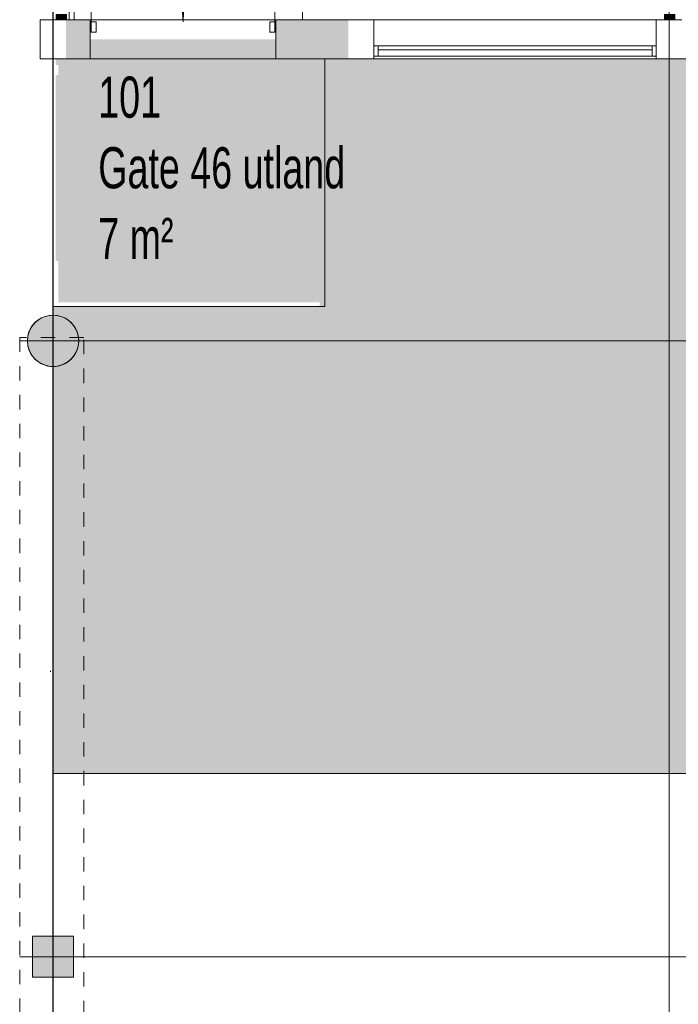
# Model space of a CAD drawing. Header units: millimetres. Extents: x 1110081 to 1268996, y -753649 to 3502.
# Tile 170 of 211: x 1160354 to 1166769, y -675230 to -665637. Entities that reach past the tile are written whole.
import ezdxf

# ---------------------------------------------------------------- set-up
doc = ezdxf.new("R2010")
doc.units = ezdxf.units.MM
doc.linetypes.add('Overhead', pattern=[280, 140, -140])
for name, color, linetype, lineweight in [('A2-D', 1, 'Continuous', 5), ('A2-DOR', 1, 'Continuous', 9), ('A2-VI', 1, 'Continuous', 9), ('A222', 4, 'Continuous', 13), ('A23', 3, 'Continuous', 13), ('A2312', 1, 'Continuous', 5), ('A24', 1, 'Continuous', 13), ('A281', 3, 'Continuous', 13), ('A281-1', 1, 'Continuous', 5), ('A822Custom 1Custom 2Custom 3Floor Plan00_Shared Levels and Grids', 1, 'Continuous', 5), ('A852-OVER', 8, 'Overhead', 5), ('A852-T', 1, 'Continuous', 5), ('A852-TYNN', 4, 'Continuous', 5), ('Color Fill', 7, 'Continuous', 5)]:
    doc.layers.add(name, color=color, linetype=linetype, lineweight=lineweight)
doc.layers.add('A200-14 - servering', color=7, linetype='Continuous', true_color=0xc7d6ef)
doc.styles.add('Arial Narrow', font='ARIALN.TTF', dxfattribs={"width": 0.8, "height": 400})

# ---------------------------------------------------------------- blocks, each defined once
blk = doc.blocks.new('Rectangular Mullion - NSW Innvendig spross 50x100 mm-13277970-H02-Nivå F-3_5 m_1_ Ny Plan 2 PV200')
at = {"layer": 'A2312'}
blk.add_hatch(color=256, dxfattribs=at).paths.add_polyline_path([(0, -50), (-50, -50), (-50, 50), (0, 50)])
for p, q in [((-50, 50), (0, 50)), ((-50, -50), (-50, 50)), ((0, 50), (0, -50)), ((0, -50), (-50, -50))]:
    blk.add_line(p, q, dxfattribs=at)
blk = doc.blocks.new('NO_Fast - Flesland 2730x1650-11456173-H02-Nivå F-3_5 m_1_ Ny Plan 2 PV200')
at = {"layer": 'A2-VI'}
for p, q in [((-505, 65), (-505, 165)), ((-505, 165), (-465, 165)), ((-465, 165), (2205, 165)), ((-465, 165), (-465, 65)), ((-465, 102.5), (2205, 102.5)), ((2205, 65), (2205, 165)), ((2205, 165), (2245, 165)), ((2245, 165), (2245, 65)), ((-465, 65), (-505, 65)), ((-465, 65), (2205, 65)), ((2245, 65), (2205, 65))]:
    blk.add_line(p, q, dxfattribs=at)
blk = doc.blocks.new('ID Tofløyet glass - IDG 18x21-13450192-H02-Nivå F-3_5 m_1_ Ny Plan 2 PV200')
at = {"layer": 'A2-D'}
for p, q in [((895, 170), (895, 1065)), ((-895, 170), (-895, 70)), ((-845, 170), (-895, 170)), ((-845, 70), (-845, 170)), ((845, 70), (845, 170)), ((845, 170), (895, 170)), ((895, 170), (895, 70)), ((-895, 70), (-845, 70)), ((895, 70), (845, 70))]:
    blk.add_line(p, q, dxfattribs=at)
at = {"layer": 'A2-DOR'}
for p, q in [((-895, 170), (-895, 1065)), ((895, 170), (895, 1065))]:
    blk.add_line(p, q, dxfattribs=at)
for centre, start, end in [((-895, 170), 0, 90), ((895, 170), 90, 180)]:
    blk.add_arc(centre, 895, start, end, dxfattribs=at)
blk = doc.blocks.new('Rectangular Mullion - NSW Innvendig spross 50x100 mm-13442675-H02-Nivå F-3_5 m_1_ Ny Plan 2 PV200')
at = {"layer": 'A2312'}
blk.add_hatch(color=256, dxfattribs=at).paths.add_polyline_path([(0, -50), (-50, -50), (-50, 50), (0, 50)])
for p, q in [((-50, 50), (0, 50)), ((-50, -50), (-50, 50)), ((0, 50), (0, -50)), ((0, -50), (-50, -50))]:
    blk.add_line(p, q, dxfattribs=at)
blk = doc.blocks.new('Railing - Railing-13449176-H02-Nivå F-3_5 m_1_ Ny Plan 2 PV200')
at = {"layer": 'A281-1'}
for p, q in [((1160834.1, -661162.3), (1160834.1, -662262.3)), ((1163053.7, -661162.3), (1160834.1, -661162.3)), ((1163353.7, -661162.3), (1163053.7, -661162.3)), ((1164943.7, -661162.3), (1163353.7, -661162.3)), ((1165513.7, -661162.3), (1164943.7, -661162.3)), ((1166568.3, -661162.3), (1165513.7, -661162.3)), ((1166568.3, -662546.9), (1166568.3, -661162.3)), ((1160884.1, -661212.3), (1160884.1, -665637.4)), ((1163053.7, -661212.3), (1160884.1, -661212.3)), ((1163353.7, -661212.3), (1163053.7, -661212.3)), ((1164943.7, -661212.3), (1163353.7, -661212.3)), ((1165513.7, -661212.3), (1164943.7, -661212.3)), ((1166518.3, -661212.3), (1165513.7, -661212.3)), ((1166518.3, -662546.9), (1166518.3, -661212.3)), ((1160834.1, -662411.4), (1160834.1, -665637.4)), ((1166568.3, -662546.9), (1166518.3, -662546.9))]:
    blk.add_line(p, q, dxfattribs=at)

msp = doc.modelspace()

# ---------------------------------------------------------------- hatches: boundary and pattern name
at = {"layer": 'A200-14 - servering'}
msp.add_hatch(color=256, dxfattribs=at).paths.add_polyline_path([(1167320, -672980.4), (1167317.4, -668431.4), (1170519.9, -668431.4), (1170519.9, -666017.4), (1163326.6, -666017.4), (1163326.6, -668431.4), (1160678.6, -668431.4), (1160678.6, -672980.9)])
at = {"layer": 'A222'}
for color, points in [(256, [(1160678.6, -669016.4), (1160734.2, -669010.1), (1160787.1, -668991.6), (1160834.5, -668961.8), (1160874.1, -668922.3), (1160903.8, -668874.8), (1160922.3, -668822), (1160928.6, -668766.4), (1160922.3, -668710.7), (1160903.8, -668657.9), (1160874.1, -668610.5), (1160834.5, -668570.9), (1160787.1, -668541.1), (1160734.2, -668522.6), (1160678.6, -668516.4), (1160623, -668522.6), (1160570.1, -668541.1), (1160522.7, -668570.9), (1160483.1, -668610.5), (1160453.4, -668657.9), (1160434.9, -668710.7), (1160428.6, -668766.4), (1160434.9, -668822), (1160453.4, -668874.8), (1160483.1, -668922.3), (1160522.7, -668961.8), (1160570.1, -668991.6), (1160623, -669010.1)]), (256, [(1160878.6, -674966.4), (1160878.6, -674566.4), (1160478.6, -674566.4), (1160478.6, -674966.4)]), (7, [(1160478.6, -674966.4), (1160878.6, -674966.4), (1160878.6, -674566.4), (1160478.6, -674566.4)])]:
    msp.add_hatch(color=color, dxfattribs=at).paths.add_polyline_path(points)
h = msp.add_hatch(color=7, dxfattribs=at)
h.paths.add_polyline_path([(1160678.6, -669016.4), (1160716.8, -669010.1), (1160590.1, -668618.9), (1160733.8, -669008.9), (1160755.4, -669002.7), (1160575.9, -668570.9), (1160784.6, -668991.6), (1160792, -668988.5), (1160825.2, -668967.7), (1160632.7, -668652.3), (1160832.8, -668961.8), (1160864.5, -668931.8), (1160877.9, -668916.1), (1160903.8, -668874.8), (1160903.3, -668874.4), (1160562.5, -668546.9), (1160434.9, -668818.5), (1160442.2, -668843.1), (1160456.2, -668879.3), (1160483.1, -668922.3), (1160483.4, -668921.1), (1160556.2, -668589), (1160503.5, -668942.6), (1160522.8, -668960.6), (1160555.1, -668652.3), (1160532.6, -668968.1), (1160570.1, -668991.6), (1160601.2, -669002.5), (1160568.7, -668589), (1160622.8, -669008.7), (1160639.3, -669011.9), (1160570.1, -668574), (1160678.5, -669015.8), (1160678.5, -669016.4)])
h.paths.add_polyline_path([(1160915.3, -668842.2), (1160921.5, -668821.4), (1160616.1, -668589), (1160903.8, -668832.5)])
h.paths.add_polyline_path([(1160924.3, -668804.1), (1160927.6, -668765.8), (1160590, -668563.5), (1160922.3, -668802.7)])
h.paths.add_polyline_path([(1160432.7, -668802.7), (1160559.3, -668551.9), (1160428.6, -668766.4), (1160431.6, -668793)])
h.paths.add_polyline_path([(1160924, -668726), (1160921.5, -668710.4), (1160639.4, -668582.6), (1160922.3, -668725.1)])
h.paths.add_polyline_path([(1160433.3, -668724.3), (1160512.7, -668610.5), (1160434.4, -668715.2)])
h.paths.add_polyline_path([(1160914.3, -668687.7), (1160901.3, -668657.1), (1160610.5, -668563.5), (1160903.8, -668683.5)])
h.paths.add_polyline_path([(1160444, -668684.8), (1160531.6, -668577.8), (1160452.8, -668659.4)])
h.paths.add_polyline_path([(1160900.1, -668651.9), (1160873.6, -668610.4), (1160575.1, -668548), (1160880.8, -668645.8)])
h.paths.add_polyline_path([(1160458.8, -668649.3), (1160556.4, -668551), (1160479.8, -668615.8), (1160476.3, -668621.4)])
h.paths.add_polyline_path([(1160852.1, -668588.5), (1160834.1, -668570.9), (1160623, -668553.4), (1160834.5, -668585.8)])
h.paths.add_polyline_path([(1160822.4, -668563.3), (1160787.1, -668541.1), (1160732.5, -668522.5), (1160678.5, -668516.4), (1160573.4, -668544.2), (1160581.1, -668545.5), (1160792, -668561.1)])
h.paths.add_polyline_path([(1160572.8, -668541.8), (1160656.4, -668518.9), (1160621.7, -668523.1), (1160574.6, -668541.1)])
h = msp.add_hatch(color=7, dxfattribs=at)
h.paths.add_polyline_path([(1160678.5, -669015.8), (1160567.5, -668570.9), (1160639.3, -669011.9), (1160661.8, -669014.5)])
h.paths.add_polyline_path([(1160695.7, -669014.4), (1160728.5, -669010.1), (1160733.8, -669008.9), (1160587.8, -668618.9), (1160717.4, -669012), (1160711, -669012.7)])
h.paths.add_polyline_path([(1160622.8, -669008.7), (1160566.9, -668589), (1160601.2, -669002.5), (1160610.8, -669005.9)])
h.paths.add_polyline_path([(1160746.7, -669005.7), (1160755.8, -669003.6), (1160786.6, -668990.8), (1160574.3, -668570.9), (1160755.4, -669002.7), (1160752.9, -669003.6)])
h.paths.add_polyline_path([(1160565.7, -668988.8), (1160531.6, -668967.4), (1160552.8, -668652.3), (1160524.3, -668961.8), (1160531.6, -668968.1), (1160565, -668988.6)])
h.paths.add_polyline_path([(1160791.8, -668988.6), (1160792, -668988.6), (1160833.9, -668960.9), (1160630, -668652.3), (1160824.6, -668968.1), (1160791.9, -668988.6)])
h.paths.add_polyline_path([(1160513.6, -668952.7), (1160502, -668941.1), (1160553.9, -668589), (1160484.4, -668922.3), (1160501.7, -668942.6)])
h.paths.add_polyline_path([(1160877.9, -668916.1), (1160880.8, -668912.7), (1160880, -668912.7)])
h.paths.add_polyline_path([(1160903.3, -668874.4), (1160915.3, -668842.2), (1160619.6, -668589), (1160921.5, -668821.4), (1160925.4, -668804.9), (1160924.3, -668804.1), (1160593, -668563.5), (1160928.5, -668765.5), (1160924, -668726), (1160639.4, -668580.6), (1160921.5, -668710.4), (1160916.3, -668688.5), (1160914.3, -668687.7), (1160601.3, -668558.1), (1160903.1, -668656.8), (1160901.3, -668652.3), (1160900.1, -668651.9), (1160575.1, -668548), (1160871.2, -668607.7), (1160855.3, -668589), (1160852.1, -668588.5), (1160623, -668551.1), (1160833.1, -668570), (1160825.5, -668563.5), (1160787.1, -668541), (1160755.8, -668528), (1160755.8, -668530.2), (1160794.1, -668545.5), (1160822.4, -668563.3), (1160601.3, -668544.8), (1160572.9, -668543.1), (1160678.6, -668516.4), (1160671.2, -668516.4), (1160639.4, -668518.9), (1160639.4, -668520.8), (1160666, -668518.9), (1160589.3, -668535.5), (1160621.7, -668523.1), (1160601.3, -668528), (1160561, -668545.5), (1160550.2, -668553.7), (1160501.7, -668589), (1160484, -668609.8), (1160556.4, -668551), (1160458.8, -668649.3), (1160458.8, -668652.3), (1160554.7, -668554.2), (1160444, -668684.8), (1160435.7, -668709.7), (1160515.4, -668610.5), (1160433.3, -668724.3), (1160428.6, -668766.8), (1160434.9, -668818.5), (1160435.4, -668820.8), (1160564.7, -668546.7), (1160570.1, -668552.3), (1160901.3, -668872.4)])
h.paths.add_polyline_path([(1160432.7, -668802.7), (1160428.9, -668765.8), (1160559.3, -668551.9), (1160434.9, -668798.4)])
at = {"layer": 'A23'}
h = msp.add_hatch(color=256, dxfattribs=at)
h.paths.add_polyline_path([(1162849.6, -666017.4), (1163553.6, -666017.4), (1163553.6, -665637.4), (1162849.6, -665637.4)])
h.paths.add_polyline_path([(1160803.6, -666017.4), (1161039.6, -666017.4), (1161039.6, -665637.4), (1160803.6, -665637.4)])
at = {"layer": 'A24'}
msp.add_hatch(color=256, dxfattribs=at).paths.add_polyline_path([(1163326.6, -668431.4), (1163326.6, -666017.4), (1163276.6, -666017.4), (1163276.6, -668431.4)])
at = {"layer": 'Color Fill'}
msp.add_hatch(color=256, dxfattribs=at).paths.add_polyline_path([(1160728.6, -668391.4), (1163663.7, -668391.4), (1163663.7, -666017.4), (1162849.6, -666017.4), (1162849.6, -665827.4), (1161039.6, -665827.4), (1161039.6, -666017.4), (1160703.6, -666017.4), (1160703.6, -666077.4), (1160728.6, -666077.4), (1160728.6, -666177.4), (1160703.6, -666177.4), (1160703.6, -667987.4), (1160728.6, -667987.4), (1160728.6, -668111.3)])

# ---------------------------------------------------------------- linework, layer by layer
msp.add_line((1160678.6, -701976.2), (1160678.6, -660366.2))
at = {"layer": 'A222'}
for p, q in [((1160878.6, -674566.4), (1160478.6, -674566.4)), ((1160478.6, -674566.4), (1160478.6, -674966.4)), ((1160878.6, -674966.4), (1160878.6, -674566.4)), ((1160478.6, -674966.4), (1160878.6, -674966.4))]:
    msp.add_line(p, q, dxfattribs=at)
at = {"layer": 'A222', "color": 7, "flags": 128}
for points in [[(1160428.5, -668765.7), (1160431.6, -668804.8), (1160440.8, -668843), (1160455.8, -668879.2), (1160476.3, -668912.6), (1160501.7, -668942.5), (1160531.6, -668968), (1160565, -668988.4), (1160601.3, -669003.5), (1160639.4, -669012.6), (1160678.5, -669015.7), (1160717.6, -669012.6), (1160755.8, -669003.5), (1160792, -668988.4), (1160825.5, -668968), (1160855.3, -668942.5), (1160880.8, -668912.6), (1160901.3, -668879.2), (1160916.3, -668842.9), (1160925.4, -668804.8), (1160928.5, -668765.7), (1160925.4, -668726.6), (1160916.3, -668688.4), (1160901.3, -668652.2), (1160880.8, -668618.7), (1160855.3, -668588.9), (1160825.5, -668563.4), (1160792, -668542.9), (1160755.8, -668527.9), (1160717.6, -668518.8), (1160678.5, -668515.7), (1160639.4, -668518.8), (1160601.3, -668527.9), (1160565, -668542.9), (1160531.6, -668563.4), (1160501.7, -668588.9), (1160476.3, -668618.8), (1160455.8, -668652.2), (1160440.8, -668688.4), (1160431.6, -668726.6)], [(1160428.5, -668765.8), (1160431.6, -668804.9), (1160440.8, -668843.1), (1160455.8, -668879.3), (1160476.3, -668912.8), (1160501.7, -668942.6), (1160531.6, -668968.1), (1160565, -668988.6), (1160601.3, -669003.6), (1160639.4, -669012.7), (1160678.5, -669015.8), (1160717.6, -669012.7), (1160755.8, -669003.6), (1160792, -668988.6), (1160825.5, -668968.1), (1160855.3, -668942.6), (1160880.8, -668912.7), (1160901.3, -668879.3), (1160916.3, -668843.1), (1160925.4, -668804.9), (1160928.5, -668765.8), (1160925.4, -668726.7), (1160916.3, -668688.5), (1160901.3, -668652.3), (1160880.8, -668618.9), (1160855.3, -668589), (1160825.5, -668563.5), (1160792, -668543.1), (1160755.8, -668528), (1160717.6, -668518.9), (1160678.5, -668515.8), (1160639.4, -668518.9), (1160601.3, -668528), (1160565, -668543.1), (1160531.6, -668563.5), (1160501.7, -668589), (1160476.3, -668618.9), (1160455.8, -668652.3), (1160440.8, -668688.5), (1160431.6, -668726.7)], [(1160478.6, -674966.4), (1160878.6, -674966.4), (1160878.6, -674566.4), (1160478.6, -674566.4)]]:
    msp.add_lwpolyline(points, close=True, dxfattribs=at)
msp.add_lwpolyline([(1160878.5, -674965.7), (1160878.5, -674565.7), (1160478.5, -674565.7), (1160478.5, -674965.7), (1160878.5, -674965.7)], dxfattribs=at)
at = {"layer": 'A222'}
for start, end in [(0, 180), (180, 0)]:
    msp.add_arc((1160678.6, -668766.4), 250, start, end, dxfattribs=at)
at = {"layer": 'A222', "color": 7}
for start, end in [(0, 180), (0, 180), (180, 0)]:
    msp.add_arc((1160678.6, -668766.4), 250, start, end, dxfattribs=at)
at = {"layer": 'A23'}
for p, q in [((1160803.6, -665637.4), (1160553.6, -665637.4)), ((1160553.6, -665637.4), (1160553.6, -666017.4)), ((1160803.6, -665637.4), (1163553.6, -665637.4)), ((1161039.6, -666017.4), (1161039.6, -665637.4)), ((1162849.6, -665637.4), (1162849.6, -666017.4)), ((1163803.6, -665637.4), (1163553.6, -665637.4)), ((1163803.6, -666017.4), (1163803.6, -665637.4)), ((1163803.6, -665637.4), (1166553.6, -665637.4)), ((1166803.6, -665637.4), (1166553.6, -665637.4)), ((1166553.6, -665637.4), (1166553.6, -666017.4)), ((1160553.6, -666017.4), (1160803.6, -666017.4)), ((1163553.6, -666017.4), (1160803.6, -666017.4)), ((1163553.6, -666017.4), (1163663.7, -666017.4)), ((1163713.7, -666017.4), (1163803.6, -666017.4)), ((1166553.6, -666017.4), (1163803.6, -666017.4)), ((1166553.6, -666017.4), (1166803.6, -666017.4))]:
    msp.add_line(p, q, dxfattribs=at)
at = {"layer": 'A24'}
for p, q in [((1163326.6, -666017.4), (1163276.6, -666017.4)), ((1163326.6, -668411.4), (1163326.6, -666017.4)), ((1160678.6, -667987.4), (1160678.6, -668411.4)), ((1163326.6, -668431.4), (1163276.6, -668431.4)), ((1160678.6, -669016.3), (1160688.6, -669016.3)), ((1160678.6, -672561.5), (1160678.6, -669016.4)), ((1160653.6, -671990.9), (1160653.6, -671980.9))]:
    msp.add_line(p, q, dxfattribs=at)
at = {"layer": 'A24', "color": 7}
for p, q in [((1160703.6, -669016.4), (1160653.6, -669016.4)), ((1160643.6, -674966.4), (1160593.6, -674966.4))]:
    msp.add_line(p, q, dxfattribs=at)
at = {"layer": 'A281'}
for p, q in [((1163108.7, -665637.4), (1163108.7, -665549.1)), ((1161039.6, -665637.4), (1162849.6, -665637.4))]:
    msp.add_line(p, q, dxfattribs=at)
at = {"layer": 'A822Custom 1Custom 2Custom 3Floor Plan00_Shared Levels and Grids'}
for p, q in [((1160678.6, -660366.2), (1160678.6, -701976.2)), ((1166678.6, -660366.2), (1166678.6, -701976.2)), ((1160353.6, -668766.4), (1211966.5, -668766.4)), ((1160353.6, -674766.4), (1211966.5, -674766.4))]:
    msp.add_line(p, q, dxfattribs=at)
at = {"layer": 'A852-OVER'}
for p, q in [((1160978.6, -668733.5), (1160353.6, -668733.5)), ((1160353.6, -668733.5), (1160353.6, -677856.9)), ((1160978.6, -677856.9), (1160978.6, -668733.5))]:
    msp.add_line(p, q, dxfattribs=at)
at = {"layer": 'A852-TYNN'}
msp.add_lwpolyline([(1167320, -672980.4), (1167317.4, -668431.4), (1170519.9, -668431.4), (1170519.9, -666017.4), (1163326.6, -666017.4), (1163326.6, -668431.4), (1160678.6, -668431.4), (1160678.6, -672980.9)], close=True, dxfattribs=at)

# ---------------------------------------------------------------- block references
at = {"layer": 'A2-DOR'}
msp.add_blockref('ID Tofløyet glass - IDG 18x21-13450192-H02-Nivå F-3_5 m_1_ Ny Plan 2 PV200', (1161944.6, -665827.4), dxfattribs=at)
at = {"layer": 'A2-VI', "rotation": 180}
msp.add_blockref('NO_Fast - Flesland 2730x1650-11456173-H02-Nivå F-3_5 m_1_ Ny Plan 2 PV200', (1166048.6, -665827.4), dxfattribs=at)
at = {"layer": 'A2312', "extrusion": (0, 0, -1)}
for name, p, rotation in [('Rectangular Mullion - NSW Innvendig spross 50x100 mm-13442675-H02-Nivå F-3_5 m_1_ Ny Plan 2 PV200', (-1160758.7, -665637.4), 270.0000000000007), ('Rectangular Mullion - NSW Innvendig spross 50x100 mm-13277970-H02-Nivå F-3_5 m_1_ Ny Plan 2 PV200', (-1166683.6, -665637.4), 270)]:
    msp.add_blockref(name, p, dxfattribs=dict(at, rotation=rotation))
at = {"layer": 'A281-1'}
msp.add_blockref('Railing - Railing-13449176-H02-Nivå F-3_5 m_1_ Ny Plan 2 PV200', (0, 0), dxfattribs=at)

# ---------------------------------------------------------------- texts
at = {"layer": 'A852-T', "char_height": 400, "attachment_point": 1, "style": 'Arial Narrow'}
for s, insert, width in [('101', (1161118.6, -666191.8), 769.62), ('Gate 46 utland', (1161118.6, -666879.7), 3014.345), ('7 m²', (1161118.6, -667567.7), 910.717)]:
    msp.add_mtext(s, dxfattribs=dict(at, insert=insert, width=width))

doc.saveas('drawing.dxf')
